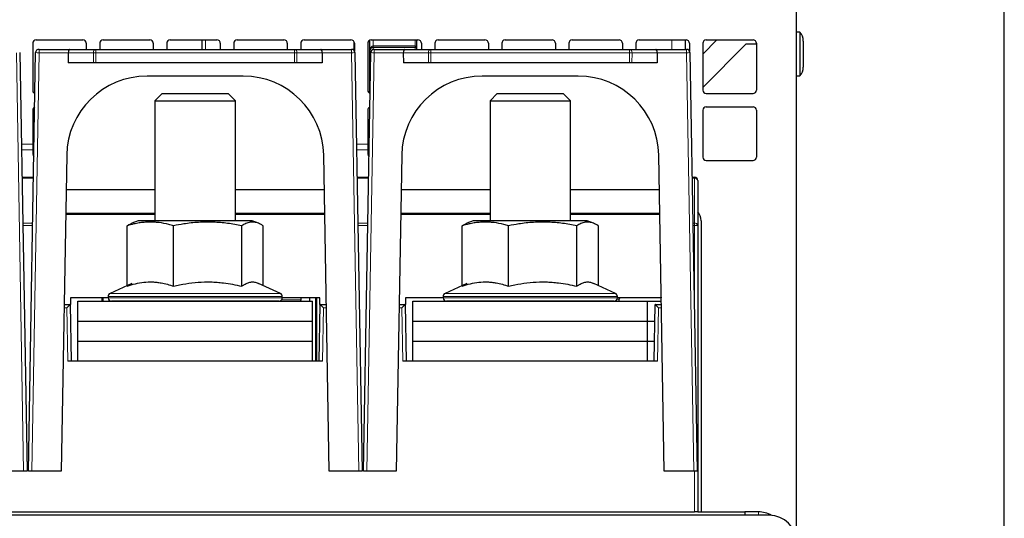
# Paper-space layout 'Blatt5' of a CAD drawing. Header units: millimetres. Extents: x 5 to 418, y 2 to 292.
# Tile 10 of 29: x 250 to 323, y 184 to 221. Entities that reach past the tile are written whole.
import ezdxf

# ---------------------------------------------------------------- set-up
doc = ezdxf.new("R2010")
doc.units = ezdxf.units.MM
doc.layers.add('SLD-0', color=7, linetype='Continuous')
doc.styles.add('SLDTEXTSTYLE0', font='TXT', dxfattribs={"width": 0.605})
doc.dimstyles.new('SLDDIMSTYLE6', dxfattribs={"dimtxt": 3.5, "dimasz": 3.302, "dimexe": 0, "dimexo": 0.0625, "dimgap": 0.875, "dimtad": 1, "dimlfac": 2, "dimrnd": 1e-09, "dimzin": 12, "dimdsep": 46, "dimtxsty": 'SLDTEXTSTYLE0', "dimsah": 1, "dimcen": 0.09, "dimadec": 0, "dimazin": 3, "dimtfac": 1, "dimtofl": 0, "dimtmove": 0, "dimatfit": 3, "dimfxl": 1, "dimfrac": 2, "dimtolj": 1, "dimtzin": 12, "dimarcsym": 0})

# ---------------------------------------------------------------- blocks, each defined once
blk = doc.blocks.new('_D_36')
at = {"layer": 'SLD-0', "color": 7}
for p, q in [((127.43, 162.557), (127.43, 266.477)), ((323.43, 162.557), (323.43, 266.477)), ((127.43, 265.477), (323.43, 265.477))]:
    blk.add_line(p, q, dxfattribs=at)
for points in [[(127.43, 265.477), (130.732, 264.969), (130.732, 265.985)], [(323.43, 265.477), (320.128, 265.985), (320.128, 264.969)]]:
    blk.add_solid(points, dxfattribs=at)
at = {"layer": 'SLD-0', "color": 7, "insert": (221.42, 269.989), "char_height": 3.5, "attachment_point": 1, "style": 'SLDTEXTSTYLE0'}
blk.add_mtext('392', dxfattribs=at)

psp = doc.layouts.new('Blatt5')

# ---------------------------------------------------------------- linework, layer by layer
at = {"color": 7, "linetype": 'Continuous', "lineweight": 25}
for p, q in [((307.9299, 182.707), (307.9299, 222.257)), ((251.1799, 219.807), (254.6799, 219.807)), ((256.1799, 219.807), (259.6799, 219.807)), ((261.1799, 219.807), (264.6799, 219.807)), ((263.5799, 219.107), (263.5799, 219.807)), ((266.1799, 219.807), (269.6799, 219.807)), ((271.1799, 219.807), (274.6799, 219.807)), ((276.0799, 218.9936), (276.0799, 219.7862)), ((276.1799, 219.807), (279.6799, 219.807)), ((279.5799, 219.807), (279.5799, 219.2534)), ((281.1799, 219.807), (284.6799, 219.807)), ((286.1799, 219.807), (289.6799, 219.807)), ((291.1799, 219.807), (294.6799, 219.807)), ((296.1799, 219.807), (299.6799, 219.807)), ((301.9799, 219.807), (300.9299, 218.757)), ((301.1799, 219.807), (304.6799, 219.807)), ((308.1799, 220.3895), (307.9299, 220.3895)), ((308.1799, 220.3895), (308.1799, 217.1245)), ((308.4299, 219.7281), (308.4299, 217.786)), ((250.9299, 219.557), (250.9299, 216.057)), ((251.4004, 219.107), (253.6855, 219.107)), ((253.6855, 219.107), (255.6356, 219.107)), ((254.9299, 219.557), (254.9299, 219.107)), ((255.6356, 219.107), (270.4742, 219.107)), ((255.9299, 219.557), (255.9299, 219.107)), ((259.9299, 219.557), (259.9299, 219.107)), ((260.9299, 219.557), (260.9299, 219.107)), ((264.9299, 219.557), (264.9299, 219.107)), ((265.9299, 219.557), (265.9299, 219.107)), ((269.9299, 219.557), (269.9299, 219.107)), ((270.4742, 219.107), (272.4244, 219.107)), ((270.9299, 219.557), (270.9299, 219.107)), ((272.4244, 219.107), (274.7094, 219.107)), ((274.9186, 218.9939), (274.9129, 219.6477)), ((274.9299, 219.557), (274.9299, 218.9748)), ((275.9299, 219.557), (275.9299, 216.057)), ((276.0799, 215.8279), (276.0799, 218.9936)), ((279.4799, 219.3534), (276.3299, 219.3534)), ((276.4004, 219.107), (278.6855, 219.107)), ((278.6855, 219.107), (280.6356, 219.107)), ((279.5799, 219.2534), (279.5799, 219.107)), ((279.9299, 219.557), (279.9299, 219.107)), ((280.6356, 219.107), (295.4742, 219.107)), ((280.9299, 219.557), (280.9299, 219.107)), ((284.9299, 219.557), (284.9299, 219.107)), ((285.9299, 219.557), (285.9299, 219.107)), ((289.9299, 219.557), (289.9299, 219.107)), ((290.9299, 219.557), (290.9299, 219.107)), ((294.9299, 219.557), (294.9299, 219.107)), ((295.4742, 219.107), (297.4244, 219.107)), ((295.9299, 219.557), (295.9299, 219.107)), ((297.4244, 219.107), (299.7094, 219.107)), ((299.9299, 219.557), (299.9299, 218.9748)), ((300.9299, 219.557), (300.9299, 216.057)), ((300.9299, 216.257), (304.1799, 219.507)), ((304.1799, 219.507), (304.9299, 219.507)), ((304.9299, 219.557), (304.9299, 216.057)), ((249.9594, 218.8614), (250.5049, 187.607)), ((250.6049, 187.607), (251.1505, 218.8614)), ((253.5819, 218.8527), (253.5873, 218.107)), ((272.5279, 218.8527), (272.5226, 218.107)), ((274.9594, 218.8614), (275.5049, 187.607)), ((275.6049, 187.607), (276.1505, 218.8614)), ((278.5819, 218.8527), (278.5873, 218.107)), ((297.5279, 218.8527), (297.5226, 218.107)), ((299.9594, 218.8614), (300.5049, 187.607)), ((255.4643, 218.107), (253.5873, 218.107)), ((255.641, 218.107), (255.4643, 218.107)), ((270.4689, 218.107), (255.641, 218.107)), ((270.6456, 218.107), (270.4689, 218.107)), ((272.5226, 218.107), (270.6456, 218.107)), ((280.4643, 218.107), (278.5873, 218.107)), ((280.641, 218.107), (280.4643, 218.107)), ((295.4689, 218.107), (280.641, 218.107)), ((295.6456, 218.107), (295.4689, 218.107)), ((297.5226, 218.107), (295.6456, 218.107)), ((266.6438, 217.107), (259.466, 217.107)), ((291.6438, 217.107), (284.466, 217.107)), ((307.9299, 217.1245), (308.1799, 217.1245)), ((260.5917, 215.807), (260.0549, 215.2703)), ((260.0549, 215.2703), (260.0549, 206.307)), ((260.0549, 215.2703), (266.0549, 215.2703)), ((260.5917, 215.807), (265.5182, 215.807)), ((266.0549, 215.2703), (265.5182, 215.807)), ((266.0549, 206.307), (266.0549, 215.2703)), ((285.5917, 215.807), (285.0549, 215.2703)), ((285.0549, 215.2703), (285.0549, 206.307)), ((285.0549, 215.2703), (291.0549, 215.2703)), ((285.5917, 215.807), (290.5182, 215.807)), ((291.0549, 215.2703), (290.5182, 215.807)), ((291.0549, 206.307), (291.0549, 215.2703)), ((301.1799, 215.807), (304.6799, 215.807)), ((250.9299, 214.557), (250.9299, 212.0287)), ((275.9299, 214.557), (275.9299, 212.0287)), ((300.9299, 214.557), (300.9299, 211.057)), ((301.1799, 214.807), (304.6799, 214.807)), ((304.9299, 214.557), (304.9299, 211.057)), ((250.9299, 212.0287), (250.9299, 211.6061)), ((250.9299, 211.6061), (250.9299, 211.2692)), ((275.9299, 212.0287), (275.9299, 211.6061)), ((275.9299, 211.6061), (275.9299, 211.2692)), ((253.467, 211.2117), (253.0549, 187.607)), ((273.0549, 187.607), (272.6429, 211.2117)), ((278.467, 211.2117), (278.0549, 187.607)), ((298.0549, 187.607), (297.6429, 211.2117)), ((301.1799, 210.807), (304.6799, 210.807)), ((250.1218, 209.557), (250.9881, 209.557)), ((275.1218, 209.557), (275.9881, 209.557)), ((300.1218, 209.557), (300.3049, 209.557)), ((300.5549, 209.307), (300.5549, 205.9517)), ((260.0549, 208.607), (253.4215, 208.607)), ((272.6884, 208.607), (266.0549, 208.607)), ((285.0549, 208.607), (278.4215, 208.607)), ((297.6884, 208.607), (291.0549, 208.607)), ((253.3901, 206.807), (254.3049, 206.807)), ((260.0549, 206.857), (253.3909, 206.857)), ((254.0549, 206.807), (254.0558, 206.857)), ((254.3049, 206.807), (260.0549, 206.807)), ((272.7189, 206.857), (266.0549, 206.857)), ((266.0549, 206.807), (271.805, 206.807)), ((271.805, 206.807), (272.7198, 206.807)), ((272.0541, 206.857), (272.0549, 206.807)), ((278.3901, 206.807), (279.3049, 206.807)), ((285.0549, 206.857), (278.3909, 206.857)), ((279.0549, 206.807), (279.0558, 206.857)), ((279.3049, 206.807), (285.0549, 206.807)), ((297.7189, 206.857), (291.0549, 206.857)), ((291.0549, 206.807), (296.805, 206.807)), ((296.805, 206.807), (297.7198, 206.807)), ((297.0541, 206.857), (297.0549, 206.807)), ((257.9711, 201.415), (257.9711, 205.9286)), ((258.8049, 206.307), (258.3215, 206.1137)), ((267.3049, 206.307), (258.8049, 206.307)), ((261.4434, 201.415), (261.4434, 205.9286)), ((266.5273, 201.415), (266.5273, 205.9286)), ((267.7883, 206.1137), (267.3049, 206.307)), ((268.1388, 201.4674), (268.1388, 205.9286)), ((282.9711, 201.415), (282.9711, 205.9286)), ((283.8049, 206.307), (283.3215, 206.1137)), ((292.3049, 206.307), (283.8049, 206.307)), ((286.4434, 201.415), (286.4434, 205.9286)), ((291.5273, 201.415), (291.5273, 205.9286)), ((292.7883, 206.1137), (292.3049, 206.307)), ((293.1388, 201.4674), (293.1388, 205.9286)), ((300.5549, 205.9517), (300.5549, 184.557)), ((300.8049, 206.307), (300.8049, 184.557)), ((258.3212, 201.6306), (256.6993, 200.8743)), ((269.4106, 200.8743), (267.7889, 201.6305)), ((283.3212, 201.6306), (281.6993, 200.8743)), ((294.4106, 200.8743), (292.7889, 201.6305)), ((256.5549, 200.6478), (256.5549, 200.557)), ((269.5549, 200.557), (269.5549, 200.6478)), ((281.5549, 200.6478), (281.5549, 200.557)), ((294.5549, 200.557), (294.5549, 200.6478)), ((297.8282, 200.5949), (297.8276, 200.557)), ((253.2722, 200.057), (253.7307, 200.057)), ((253.7307, 200.057), (253.7462, 200.057)), ((253.7307, 200.057), (253.7307, 200.057)), ((253.7307, 200.057), (253.8049, 195.807)), ((253.7549, 200.557), (253.7462, 200.057)), ((256.5549, 200.557), (253.7549, 200.557)), ((254.3049, 198.8066), (254.3049, 200.3066)), ((254.3049, 200.3066), (271.8049, 200.3066)), ((256.1049, 200.3066), (256.1049, 200.557)), ((256.1799, 200.3066), (256.1799, 200.557)), ((256.6049, 200.407), (256.6049, 200.3066)), ((261.1166, 200.307), (256.8049, 200.307)), ((259.7834, 200.307), (259.7856, 200.3066)), ((259.9914, 200.307), (260.0049, 200.3066)), ((260.0549, 200.307), (260.0549, 200.3066)), ((269.3049, 200.307), (261.1166, 200.307)), ((266.0549, 200.3066), (266.0549, 200.307)), ((266.1049, 200.3066), (266.1184, 200.307)), ((266.7834, 200.307), (266.7856, 200.3066)), ((272.3549, 200.557), (269.5549, 200.557)), ((270.9549, 200.4047), (270.9549, 200.557)), ((271.6049, 200.3066), (271.6049, 200.557)), ((271.8049, 198.8066), (271.8049, 200.3066)), ((272.0299, 200.557), (272.0299, 195.807)), ((272.1049, 200.557), (272.1049, 195.807)), ((272.3049, 195.807), (272.3791, 200.057)), ((272.3637, 200.057), (272.3549, 200.557)), ((272.3637, 200.057), (272.3791, 200.057)), ((272.3791, 200.057), (272.3792, 200.057)), ((272.3792, 200.057), (272.8376, 200.057)), ((278.2722, 200.057), (278.7307, 200.057)), ((278.7307, 200.057), (278.7462, 200.057)), ((278.7307, 200.057), (278.7307, 200.057)), ((278.7307, 200.057), (278.8049, 195.807)), ((278.7549, 200.557), (278.7462, 200.057)), ((281.5549, 200.557), (278.7549, 200.557)), ((279.3049, 198.8066), (279.3049, 200.3066)), ((279.3049, 200.3066), (296.8049, 200.3066)), ((286.1166, 200.307), (281.8049, 200.307)), ((284.3549, 200.3066), (284.3549, 200.307)), ((284.4299, 200.3066), (284.4299, 200.307)), ((284.8549, 200.307), (284.8549, 200.3066)), ((284.9914, 200.307), (285.0049, 200.3066)), ((285.0549, 200.307), (285.0549, 200.3066)), ((294.3049, 200.307), (286.1166, 200.307)), ((291.0549, 200.3066), (291.0549, 200.307)), ((291.1049, 200.3066), (291.1184, 200.307)), ((292.1799, 200.307), (292.1799, 200.3066)), ((297.8276, 200.557), (294.5549, 200.557)), ((294.6799, 200.3066), (294.6799, 200.457)), ((296.8049, 198.8066), (296.8049, 200.3066)), ((296.8049, 200.3066), (297.8333, 200.3066)), ((297.3049, 195.807), (297.3791, 200.057)), ((297.3791, 200.057), (297.3792, 200.057)), ((297.3792, 200.057), (297.8376, 200.057)), ((297.8276, 200.557), (297.8289, 200.557)), ((254.3049, 198.8066), (271.8049, 198.8066)), ((254.3049, 197.3068), (254.3049, 198.8066)), ((271.8049, 197.3068), (271.8049, 198.8066)), ((279.3049, 198.8066), (296.8049, 198.8066)), ((279.3049, 197.3068), (279.3049, 198.8066)), ((296.8049, 198.8066), (297.3573, 198.8066)), ((296.8049, 197.3068), (296.8049, 198.8066)), ((254.3049, 195.807), (254.3049, 197.3068)), ((254.3049, 197.3068), (271.8049, 197.3068)), ((271.8049, 195.807), (271.8049, 197.3068)), ((279.3049, 195.807), (279.3049, 197.3068)), ((279.3049, 197.3068), (296.8049, 197.3068)), ((296.8049, 195.807), (296.8049, 197.3068)), ((296.8049, 197.3068), (297.3311, 197.3068)), ((272.5549, 195.807), (253.555, 195.807)), ((297.5549, 195.807), (278.555, 195.807)), ((250.2548, 187.607), (248.0549, 187.607)), ((250.5049, 187.607), (250.2548, 187.607)), ((250.855, 187.607), (250.6049, 187.607)), ((253.0549, 187.607), (250.855, 187.607)), ((275.2548, 187.607), (273.0549, 187.607)), ((275.5049, 187.607), (275.2548, 187.607)), ((275.855, 187.607), (275.6049, 187.607)), ((278.0549, 187.607), (275.855, 187.607)), ((300.2548, 187.607), (298.0549, 187.607)), ((300.5049, 187.607), (300.2548, 187.607)), ((225.8049, 184.557), (300.3049, 184.557)), ((300.5549, 184.557), (300.3049, 184.557)), ((300.5549, 184.557), (304.0799, 184.557)), ((304.0799, 184.557), (304.0799, 184.307)), ((305.0799, 184.557), (304.0799, 184.557)), ((305.9049, 184.307), (144.9549, 184.307))]:
    psp.add_line(p, q, dxfattribs=at)
at = {"color": 7, "linetype": 'Continuous', "lineweight": 18}
for p, q in [((263.8278, 219.807), (263.8278, 219.107)), ((276.3299, 219.807), (276.3299, 219.3534)), ((279.4799, 219.3534), (279.4799, 219.807)), ((298.6299, 219.107), (298.6299, 219.807)), ((251.4004, 218.8527), (251.4004, 219.107)), ((255.6356, 218.8527), (255.6356, 219.107)), ((270.4742, 218.8527), (270.4742, 219.107)), ((274.7094, 219.107), (274.7094, 218.8527)), ((276.3299, 219.2534), (276.3299, 219.3534)), ((279.4799, 219.2534), (276.3299, 219.2534)), ((276.3299, 219.2534), (276.3299, 219.0969)), ((276.4004, 218.8527), (276.4004, 219.107)), ((279.4799, 219.2534), (279.4799, 219.3534)), ((279.5799, 219.2534), (279.4799, 219.2534)), ((279.4799, 219.107), (279.4799, 219.2534)), ((280.6356, 218.8527), (280.6356, 219.107)), ((295.4742, 218.8527), (295.4742, 219.107)), ((299.7094, 219.107), (299.7094, 218.8527)), ((250.2548, 187.607), (249.7094, 218.8527)), ((251.4004, 218.8527), (250.855, 187.607)), ((253.5819, 218.8527), (251.4004, 218.8527)), ((255.4589, 218.8527), (253.5819, 218.8527)), ((255.4643, 218.107), (255.4589, 218.8527)), ((270.4742, 218.8527), (255.6356, 218.8527)), ((255.6356, 218.8527), (255.641, 218.107)), ((270.4689, 218.107), (270.4742, 218.8527)), ((270.651, 218.8527), (270.6456, 218.107)), ((272.5279, 218.8527), (270.651, 218.8527)), ((274.7094, 218.8527), (272.5279, 218.8527)), ((275.2548, 187.607), (274.7094, 218.8527)), ((276.4004, 218.8527), (275.855, 187.607)), ((278.5819, 218.8527), (276.4004, 218.8527)), ((280.4589, 218.8527), (278.5819, 218.8527)), ((280.4643, 218.107), (280.4589, 218.8527)), ((295.4742, 218.8527), (280.6356, 218.8527)), ((280.6356, 218.8527), (280.641, 218.107)), ((295.4689, 218.107), (295.4742, 218.8527)), ((295.651, 218.8527), (295.6456, 218.107)), ((297.5279, 218.8527), (295.651, 218.8527)), ((299.7094, 218.8527), (297.5279, 218.8527)), ((300.2548, 187.607), (299.7094, 218.8527)), ((250.0787, 212.0287), (250.9299, 212.0287)), ((250.086, 211.6061), (250.9299, 211.6061)), ((275.0787, 212.0287), (275.9299, 212.0287)), ((275.086, 211.6061), (275.9299, 211.6061)), ((250.9868, 209.4838), (250.1231, 209.4838)), ((275.9868, 209.4838), (275.1231, 209.4838)), ((300.3049, 209.4838), (300.1231, 209.4838)), ((300.3049, 209.4838), (300.3049, 209.557)), ((300.3049, 206.1285), (300.3049, 209.4838)), ((254.3058, 206.857), (254.3049, 206.807)), ((271.805, 206.807), (271.8041, 206.857)), ((279.3058, 206.857), (279.3049, 206.807)), ((296.805, 206.807), (296.8041, 206.857)), ((250.1816, 206.1285), (250.9282, 206.1285)), ((250.9252, 205.956), (250.1847, 205.956)), ((275.1816, 206.1285), (275.9282, 206.1285)), ((275.9252, 205.956), (275.1847, 205.956)), ((300.1816, 206.1285), (300.3049, 206.1285)), ((300.3049, 205.956), (300.1847, 205.956)), ((300.3049, 205.956), (300.3049, 206.1285)), ((300.3049, 199.065), (300.3049, 205.956)), ((261.039, 200.6478), (256.5549, 200.6478)), ((256.6993, 200.8743), (261.0838, 200.8743)), ((269.5549, 200.6478), (261.039, 200.6478)), ((261.0838, 200.8743), (269.4106, 200.8743)), ((286.039, 200.6478), (281.5549, 200.6478)), ((281.6993, 200.8743), (286.0838, 200.8743)), ((294.5549, 200.6478), (286.039, 200.6478)), ((286.0838, 200.8743), (294.4106, 200.8743)), ((256.5549, 200.557), (261.039, 200.557)), ((261.039, 200.557), (269.5549, 200.557)), ((269.5031, 200.4047), (270.9549, 200.4047)), ((281.5549, 200.557), (286.039, 200.557)), ((286.039, 200.557), (294.5549, 200.557)), ((294.6799, 200.457), (294.5341, 200.457)), ((253.4851, 199.8114), (253.268, 199.8114)), ((253.555, 195.807), (253.4851, 199.8114)), ((272.6248, 199.8114), (272.5549, 195.807)), ((272.8419, 199.8114), (272.6248, 199.8114)), ((278.4851, 199.8114), (278.268, 199.8114)), ((278.555, 195.807), (278.4851, 199.8114)), ((297.6248, 199.8114), (297.5549, 195.807)), ((297.8419, 199.8114), (297.6248, 199.8114)), ((300.3049, 184.557), (300.3049, 187.607)), ((305.0799, 184.307), (305.0799, 184.557))]:
    psp.add_line(p, q, dxfattribs=at)
at = {"color": 7, "linetype": 'Continuous', "lineweight": 25}
for centre, radius, start, end in [((251.1799, 219.557), 0.25, 90, 180), ((254.6799, 219.557), 0.25, 0, 90), ((256.1799, 219.557), 0.25, 90, 180), ((259.6799, 219.557), 0.25, 0, 90), ((261.1799, 219.557), 0.25, 90, 180), ((264.6799, 219.557), 0.25, 0, 90), ((266.1799, 219.557), 0.25, 90, 180), ((269.6799, 219.557), 0.25, 0, 90), ((271.1799, 219.557), 0.25, 90, 180), ((274.6799, 219.557), 0.25, 0, 90), ((276.1799, 219.557), 0.25, 90, 180), ((279.6799, 219.557), 0.25, 0, 90), ((281.1799, 219.557), 0.25, 90, 180), ((284.6799, 219.557), 0.25, 0, 90), ((286.1799, 219.557), 0.25, 90, 180), ((289.6799, 219.557), 0.25, 0, 90), ((291.1799, 219.557), 0.25, 90, 180), ((294.6799, 219.557), 0.25, 0, 90), ((296.1799, 219.557), 0.25, 90, 180), ((299.6799, 219.557), 0.25, 0, 90), ((301.1799, 219.557), 0.25, 90, 180), ((304.6799, 219.557), 0.25, 0, 90), ((307.4299, 219.7281), 1, 360, 41.409622), ((251.4004, 218.857), 0.25, 90, 179), ((274.7094, 218.857), 0.25, 1, 90), ((276.4004, 218.857), 0.25, 90, 179), ((279.4799, 219.2534), 0.1, 0, 90), ((299.7094, 218.857), 0.25, 1, 90), ((307.4299, 217.786), 1, 318.590378, 0), ((259.466, 211.107), 6, 90, 179), ((266.6438, 211.107), 6, 1, 90), ((284.466, 211.107), 6, 90, 179), ((291.6438, 211.107), 6, 1, 90), ((251.1799, 216.057), 0.25, 180, 250.725743), ((276.1799, 216.057), 0.25, 180, 250.725743), ((301.1799, 216.057), 0.25, 180, 270), ((304.6799, 216.057), 0.25, 270, 0), ((251.1799, 214.557), 0.25, 113.726062, 180), ((276.1799, 214.557), 0.25, 113.726062, 180), ((301.1799, 214.557), 0.25, 90, 180), ((304.6799, 214.557), 0.25, 0, 90), ((251.1499, 211.2727), 0.22, 180.916451, 232.171658), ((276.1499, 211.2727), 0.22, 180.916451, 232.171658), ((301.1799, 211.057), 0.25, 180, 270), ((304.6799, 211.057), 0.25, 270, 0), ((300.3049, 209.307), 0.25, 0, 90), ((299.8049, 206.307), 1, 0, 41.409622), ((256.8049, 200.6478), 0.25, 115, 180), ((269.3049, 200.6478), 0.25, 360, 65), ((281.8049, 200.6478), 0.25, 115, 180), ((294.3049, 200.6478), 0.25, 360, 65), ((256.8049, 200.557), 0.25, 180, 270), ((269.3049, 200.557), 0.25, 270, 360), ((270.8549, 200.4047), 0.1, 281.165294, 360), ((281.8049, 200.557), 0.25, 180, 270), ((294.3049, 200.557), 0.25, 270, 360), ((294.7799, 200.457), 0.1, 90, 180), ((305.0799, 182.557), 2, 60.696049, 90), ((305.9049, 182.307), 2, 0, 90)]:
    psp.add_arc(centre, radius, start, end, dxfattribs=at)
at = {"color": 7, "linetype": 'Continuous', "lineweight": 18}
for centre, radius, start, end in [((255.6809, 218.887), 0.2246, 101.61673, 188.794568), ((270.429, 218.887), 0.2246, 351.205432, 78.38327), ((280.6809, 218.887), 0.2246, 101.61673, 188.794568), ((295.429, 218.887), 0.2246, 351.205432, 78.38327), ((251.4005, 222.4397), 3.587, 266.002642, 269.998576), ((255.5473, 229.5855), 10.7332, 269.528234, 270.471766), ((270.5626, 229.5855), 10.7332, 269.528234, 270.471766), ((274.7093, 222.4397), 3.587, 270.001424, 273.997358), ((276.4005, 222.4397), 3.587, 266.002642, 269.998576), ((280.5473, 229.5855), 10.7332, 269.528234, 270.471766), ((295.5626, 229.5855), 10.7332, 269.528234, 270.471766), ((299.7093, 222.4397), 3.587, 270.001424, 273.997358), ((300.3362, 209.2628), 0.2232, 11.421754, 98.049467), ((300.3362, 205.9075), 0.2232, 11.421754, 98.049467), ((300.3674, 202.3716), 3.585, 87.001674, 90.998631)]:
    psp.add_arc(centre, radius, start, end, dxfattribs=at)
at = {"color": 7, "linetype": 'Continuous', "lineweight": 25}
for centre, major_axis, ratio, start_param, end_param in [((253.6855, 218.857), (0, 0.25), 0.4142136, 0, 1.5882496), ((272.4244, 218.857), (0, 0.25), 0.4142136, 4.6949357, 6.2831853), ((276.3299, 218.9936), (0, 0.3464), 0.7216878, 0, 1.5707963), ((278.6855, 218.857), (0, 0.25), 0.4142136, 0, 1.5882496), ((297.4244, 218.857), (0, 0.25), 0.4142136, 4.6949357, 6.2831853), ((253.4851, 199.807), (0.2457, 0.25), 0.0087255, 0.0085744, 1.5619174), ((272.6248, 199.807), (-0.2457, 0.25), 0.0087255, 4.7212679, 6.274611), ((278.4851, 199.807), (0.2457, 0.25), 0.0087255, 0.0085744, 1.5619174), ((297.6248, 199.807), (-0.2457, 0.25), 0.0087255, 4.7212679, 6.274611)]:
    psp.add_ellipse(centre, major_axis=major_axis, ratio=ratio, start_param=start_param, end_param=end_param, dxfattribs=at)
at = {"color": 7, "linetype": 'Continuous', "lineweight": 18}
psp.add_ellipse((276.3299, 218.9936), major_axis=(0, 0.2598), ratio=0.9622504, start_param=0, end_param=1.5707963, dxfattribs=at)
at = {"color": 7, "linetype": 'Continuous', "lineweight": 25}
for points, knots in [([(299.6299, 219.107), (299.6299, 219.2353), (299.6299, 219.5542), (299.6299, 219.7022), (299.6299, 219.7907)], [0, 0, 0, 0, 0.4021714, 1, 1, 1, 1]), ([(261.4434, 205.9286), (261.3239, 205.9627), (260.9649, 206.0651), (260.4802, 206.1579), (259.9896, 206.2037), (259.6164, 206.2109), (259.2397, 206.19), (258.8627, 206.1414), (258.4386, 206.0598), (258.1426, 205.9767), (257.9711, 205.9286)], [0, 0, 0, 0, 0.1043668, 0.3134646, 0.4185234, 0.5258411, 0.6334242, 0.7417575, 0.8503095, 1, 1, 1, 1]), ([(257.9711, 205.9286), (258.0187, 205.9579), (258.1174, 206.0186), (258.2359, 206.0802), (258.3069, 206.1062), (258.3263, 206.1133)], [0, 0, 0, 0, 0.40417, 0.8375453, 1, 1, 1, 1]), ([(266.5273, 205.9286), (266.3523, 205.9627), (265.8267, 206.0651), (265.117, 206.1579), (264.3988, 206.2037), (263.8524, 206.2109), (263.3008, 206.19), (262.7488, 206.1414), (262.128, 206.0598), (261.6946, 205.9767), (261.4434, 205.9286)], [0, 0, 0, 0, 0.1043669, 0.3134646, 0.4185234, 0.5258411, 0.6334242, 0.7417575, 0.8503095, 1, 1, 1, 1]), ([(268.1388, 205.9286), (268.0708, 205.9701), (267.9517, 206.0428), (267.7801, 206.12), (267.6246, 206.1718), (267.4681, 206.2024), (267.3099, 206.2107), (267.1506, 206.1956), (266.9902, 206.1572), (266.8299, 206.0968), (266.6755, 206.0204), (266.5749, 205.9581), (266.5273, 205.9286)], [0, 0, 0, 0, 0.1279296, 0.2239643, 0.3201306, 0.4167629, 0.5135807, 0.6123329, 0.7112837, 0.8107656, 0.910393, 1, 1, 1, 1]), ([(286.4434, 205.9286), (286.3239, 205.9627), (285.9649, 206.0651), (285.4802, 206.1579), (284.9896, 206.2037), (284.6164, 206.2109), (284.2397, 206.19), (283.8627, 206.1414), (283.4386, 206.0598), (283.1426, 205.9767), (282.9711, 205.9286)], [0, 0, 0, 0, 0.1043668, 0.3134646, 0.4185234, 0.5258411, 0.6334242, 0.7417575, 0.8503095, 1, 1, 1, 1]), ([(282.9711, 205.9286), (283.0187, 205.9579), (283.1174, 206.0186), (283.2359, 206.0802), (283.3069, 206.1062), (283.3263, 206.1133)], [0, 0, 0, 0, 0.40417, 0.8375453, 1, 1, 1, 1]), ([(291.5273, 205.9286), (291.3523, 205.9627), (290.8267, 206.0651), (290.117, 206.1579), (289.3988, 206.2037), (288.8524, 206.2109), (288.3008, 206.19), (287.7488, 206.1414), (287.128, 206.0598), (286.6946, 205.9767), (286.4434, 205.9286)], [0, 0, 0, 0, 0.1043669, 0.3134646, 0.4185234, 0.5258411, 0.6334242, 0.7417575, 0.8503095, 1, 1, 1, 1]), ([(293.1388, 205.9286), (293.0708, 205.9701), (292.9517, 206.0428), (292.7801, 206.12), (292.6246, 206.1718), (292.4681, 206.2024), (292.3099, 206.2107), (292.1506, 206.1956), (291.9902, 206.1572), (291.8299, 206.0968), (291.6755, 206.0204), (291.5749, 205.9581), (291.5273, 205.9286)], [0, 0, 0, 0, 0.1279296, 0.2239643, 0.3201306, 0.4167629, 0.5135807, 0.6123329, 0.7112837, 0.8107656, 0.910393, 1, 1, 1, 1]), ([(257.9711, 201.415), (258.0738, 201.4494), (258.3825, 201.5528), (258.9047, 201.6797), (259.4351, 201.7404), (259.8641, 201.7408), (260.1898, 201.7168), (260.563, 201.6616), (260.9823, 201.5668), (261.2895, 201.4657), (261.4434, 201.415)], [0, 0, 0, 0, 0.0900799, 0.2706473, 0.4520349, 0.5444545, 0.6375595, 0.7308854, 0.865231, 1, 1, 1, 1]), ([(261.4434, 201.415), (261.594, 201.4495), (262.0462, 201.5529), (262.8107, 201.6798), (263.5871, 201.7404), (264.215, 201.7408), (264.6919, 201.7168), (265.2383, 201.6616), (265.8521, 201.5668), (266.302, 201.4657), (266.5273, 201.415)], [0, 0, 0, 0, 0.090156, 0.2707709, 0.4520349, 0.5444545, 0.6375595, 0.7308854, 0.8652311, 1, 1, 1, 1]), ([(266.5273, 201.415), (266.5827, 201.4549), (266.6938, 201.5346), (266.8503, 201.621), (266.996, 201.6823), (267.1309, 201.7209), (267.2665, 201.7406), (267.4036, 201.7405), (267.5417, 201.7193), (267.6704, 201.6829), (267.7524, 201.6456), (267.7883, 201.6292)], [0, 0, 0, 0, 0.1341294, 0.2684678, 0.3746699, 0.4810428, 0.5879919, 0.6951575, 0.8045923, 0.9142481, 1, 1, 1, 1]), ([(282.9711, 201.415), (283.0738, 201.4494), (283.3825, 201.5528), (283.9047, 201.6797), (284.4351, 201.7404), (284.8641, 201.7408), (285.1898, 201.7168), (285.563, 201.6616), (285.9823, 201.5668), (286.2895, 201.4657), (286.4434, 201.415)], [0, 0, 0, 0, 0.0900799, 0.2706473, 0.4520349, 0.5444545, 0.6375595, 0.7308854, 0.865231, 1, 1, 1, 1]), ([(286.4434, 201.415), (286.594, 201.4495), (287.0462, 201.5529), (287.8107, 201.6798), (288.5871, 201.7404), (289.215, 201.7408), (289.6919, 201.7168), (290.2383, 201.6616), (290.8521, 201.5668), (291.302, 201.4657), (291.5273, 201.415)], [0, 0, 0, 0, 0.090156, 0.2707709, 0.4520349, 0.5444545, 0.6375595, 0.7308854, 0.8652311, 1, 1, 1, 1]), ([(291.5273, 201.415), (291.5827, 201.4549), (291.6938, 201.5346), (291.8503, 201.621), (291.996, 201.6823), (292.1309, 201.7209), (292.2665, 201.7406), (292.4036, 201.7405), (292.5417, 201.7193), (292.6704, 201.6829), (292.7524, 201.6456), (292.7883, 201.6292)], [0, 0, 0, 0, 0.1341294, 0.2684678, 0.3746699, 0.4810428, 0.5879919, 0.6951575, 0.8045923, 0.9142481, 1, 1, 1, 1])]:
    psp.add_open_spline(points, degree=3, knots=knots, dxfattribs=at)

# ---------------------------------------------------------------- dimensions: what is measured, and where the dimension line sits
at = {"layer": 'SLD-0', "color": 7}
dim = psp.add_linear_dim(base=(323.4299, 265.4774), p1=(127.4299, 162.557), p2=(323.4299, 162.557), dimstyle='SLDDIMSTYLE6', dxfattribs=at)
dim.commit()
dim.dimension.update_dxf_attribs({"geometry": '_D_36', "text_midpoint": (225.4299, 265.4774), "dimtype": 160})

doc.saveas('drawing.dxf')
